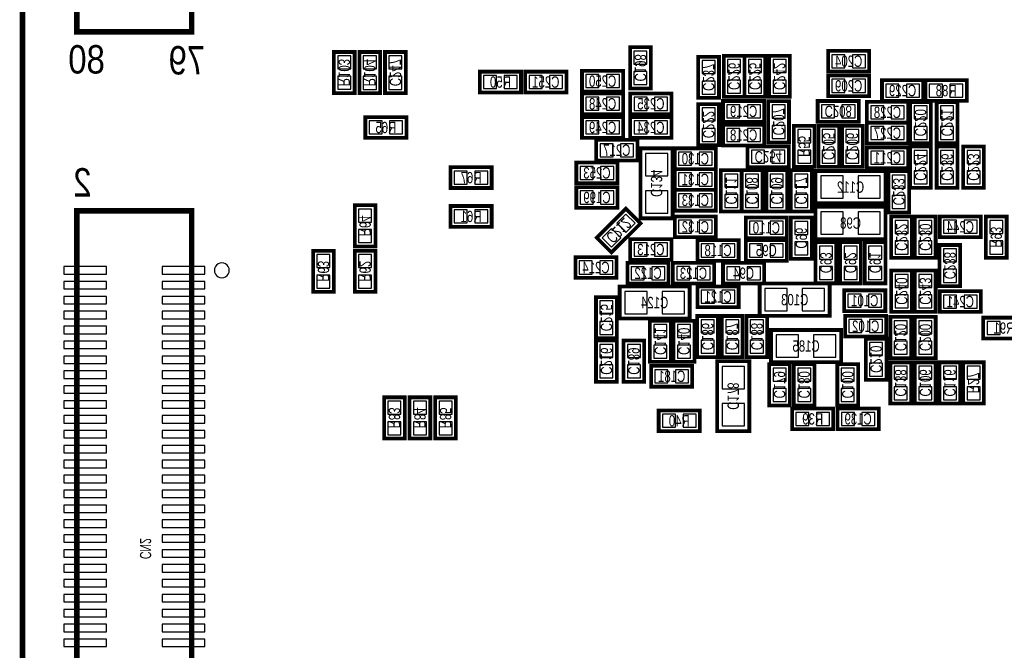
# Model space of a CAD drawing. Extents: x -0.1 to 40.1, y -0.1 to 62.1.
# Tile 2 of 6: x -0.1 to 26.4, y 16.8 to 33.7. Entities that reach past the tile are written whole.
import ezdxf
from ezdxf.enums import TextEntityAlignment as Align

# ---------------------------------------------------------------- set-up
doc = ezdxf.new("R2010")
doc.units = 0
doc.layers.add('DXF', color=150, linetype='CONTINUOUS')

msp = doc.modelspace()

# ---------------------------------------------------------------- linework, layer by layer
at = {"layer": 'DXF', "const_width": 0.1524}
msp.add_lwpolyline([(36.999926, 61.999876), (2.999994, 61.999876, 0.414214), (0, 58.999882), (0, 2.999994, 0.414214), (2.999994, 0), (36.999926, 0, 0.414214), (39.99992, 2.999994), (39.99992, 58.999882, 0.414214), (36.999926, 61.999876)], format="xyb", dxfattribs=at)
at = {"layer": 'DXF'}
for points, const_width in [([(1.459992, 52.199946), (1.459992, 33.399933), (4.539996, 33.399933), (4.539996, 52.199946), (1.459992, 52.199946)], 0.150012), ([(16.748684, 32.988301), (16.864686, 32.988301), (16.864686, 31.883299), (16.307689, 31.883299), (16.307689, 32.988301), (16.748684, 32.988301)], 0.1), ([(8.798484, 32.861275), (8.914486, 32.861301), (8.914486, 31.756299), (8.357514, 31.756299), (8.357514, 32.861301), (8.798484, 32.861275)], 0.1), ([(9.159316, 31.756325), (9.043314, 31.756325), (9.043314, 32.861326), (9.600311, 32.861326), (9.600311, 31.756325), (9.159316, 31.756325)], 0.1), ([(9.845116, 31.756299), (9.729114, 31.756299), (9.729114, 32.861301), (10.286111, 32.861301), (10.286111, 31.756299), (9.845116, 31.756299)], 0.1), ([(18.577484, 32.734301), (18.693486, 32.734301), (18.693486, 31.629299), (18.136489, 31.629299), (18.136489, 32.734301), (18.577484, 32.734301)], 0.1), ([(19.263284, 32.759675), (19.379286, 32.759675), (19.379286, 31.654674), (18.822289, 31.654674), (18.822289, 32.759675), (19.263284, 32.759675)], 0.1), ([(19.822084, 32.759675), (19.938086, 32.759675), (19.938086, 31.654674), (19.381089, 31.654674), (19.381089, 32.759675), (19.822084, 32.759675)], 0.1), ([(20.482484, 32.759701), (20.598486, 32.759701), (20.598486, 31.654699), (20.041489, 31.654699), (20.041489, 32.759701), (20.482484, 32.759701)], 0.1), ([(21.621699, 32.776084), (21.621699, 32.892086), (22.726701, 32.892086), (22.726701, 32.335089), (21.621699, 32.335089), (21.621699, 32.776084)], 0.1), ([(12.274499, 32.217284), (12.274499, 32.333286), (13.379501, 32.333286), (13.379501, 31.776289), (12.274499, 31.776289), (12.274499, 32.217284)], 0.1), ([(13.493725, 32.217284), (13.493725, 32.333286), (14.598726, 32.333286), (14.598726, 31.776289), (13.493725, 31.776289), (13.493725, 32.217284)], 0.1), ([(16.122675, 31.917716), (16.122675, 31.801714), (15.017674, 31.801714), (15.017674, 32.358711), (16.122675, 32.358711), (16.122675, 31.917716)], 0.1), ([(21.621699, 32.115684), (21.621699, 32.231686), (22.726701, 32.231686), (22.726701, 31.674689), (21.621699, 31.674689), (21.621699, 32.115684)], 0.1), ([(24.174501, 31.663716), (24.174501, 31.547714), (23.069499, 31.547714), (23.069499, 32.104711), (24.174501, 32.104711), (24.174501, 31.663716)], 0.1), ([(24.237899, 31.988684), (24.237899, 32.104686), (25.342901, 32.104686), (25.342901, 31.547689), (24.237899, 31.547689), (24.237899, 31.988684)], 0.1), ([(16.122675, 31.308116), (16.122675, 31.192114), (15.017674, 31.192114), (15.017674, 31.749111), (16.122675, 31.749111), (16.122675, 31.308116)], 0.1), ([(16.313125, 31.633084), (16.313125, 31.749086), (17.418126, 31.749086), (17.418126, 31.192089), (16.313125, 31.192089), (16.313125, 31.633084)], 0.1), ([(18.252516, 30.359299), (18.136514, 30.359299), (18.136514, 31.464301), (18.693511, 31.464301), (18.693511, 30.359299), (18.252516, 30.359299)], 0.1), ([(19.907275, 31.104916), (19.907275, 30.988914), (18.802274, 30.988914), (18.802274, 31.545911), (19.907275, 31.545911), (19.907275, 31.104916)], 0.1), ([(20.457084, 31.540501), (20.573086, 31.540501), (20.573086, 30.435499), (20.016089, 30.435499), (20.016089, 31.540501), (20.457084, 31.540501)], 0.1), ([(22.447275, 31.104916), (22.447275, 30.988914), (21.342274, 30.988914), (21.342274, 31.545911), (22.447275, 31.545911), (22.447275, 31.104916)], 0.1), ([(23.768101, 31.079516), (23.768101, 30.963514), (22.663099, 30.963514), (22.663099, 31.520511), (23.768101, 31.520511), (23.768101, 31.079516)], 0.1), ([(24.267084, 31.515075), (24.383086, 31.515075), (24.383086, 30.410074), (23.826089, 30.410074), (23.826089, 31.515075), (24.267084, 31.515075)], 0.1), ([(24.978284, 31.515075), (25.094286, 31.515075), (25.094286, 30.410074), (24.537289, 30.410074), (24.537289, 31.515075), (24.978284, 31.515075)], 0.1), ([(9.201099, 30.998084), (9.201099, 31.114086), (10.306101, 31.114086), (10.306101, 30.557089), (9.201099, 30.557089), (9.201099, 30.998084)], 0.1), ([(16.122675, 30.673116), (16.122675, 30.557114), (15.017674, 30.557114), (15.017674, 31.114111), (16.122675, 31.114111), (16.122675, 30.673116)], 0.1), ([(16.313125, 30.998084), (16.313125, 31.114086), (17.418126, 31.114086), (17.418126, 30.557089), (16.313125, 30.557089), (16.313125, 30.998084)], 0.1), ([(19.907275, 30.469916), (19.907275, 30.353914), (18.802274, 30.353914), (18.802274, 30.910911), (19.907275, 30.910911), (19.907275, 30.469916)], 0.1), ([(20.817916, 29.775125), (20.701914, 29.775125), (20.701914, 30.880126), (21.258911, 30.880126), (21.258911, 29.775125), (20.817916, 29.775125)], 0.1), ([(21.803284, 30.880101), (21.919286, 30.880101), (21.919286, 29.775099), (21.362289, 29.775099), (21.362289, 30.880101), (21.803284, 30.880101)], 0.1), ([(22.438284, 30.880101), (22.554286, 30.880101), (22.554286, 29.775099), (21.997289, 29.775099), (21.997289, 30.880101), (22.438284, 30.880101)], 0.1), ([(23.768075, 30.520716), (23.768075, 30.404714), (22.663074, 30.404714), (22.663074, 30.961711), (23.768075, 30.961711), (23.768075, 30.520716)], 0.1), ([(15.398699, 30.388484), (15.398699, 30.504486), (16.503701, 30.504486), (16.503701, 29.947489), (15.398699, 29.947489), (15.398699, 30.388484)], 0.1), ([(17.4498, 28.3972), (17.4498, 30.2768), (16.5862, 30.2768), (16.5862, 28.3972), (17.4498, 28.3972)], 0.1016), ([(18.611875, 29.834916), (18.611875, 29.718914), (17.506874, 29.718914), (17.506874, 30.275911), (18.611875, 30.275911), (18.611875, 29.834916)], 0.1), ([(19.462699, 30.210684), (19.462699, 30.326686), (20.567701, 30.326686), (20.567701, 29.769689), (19.462699, 29.769689), (19.462699, 30.210684)], 0.1), ([(23.768075, 29.860316), (23.768075, 29.744314), (22.663074, 29.744314), (22.663074, 30.301311), (23.768075, 30.301311), (23.768075, 29.860316)], 0.1), ([(23.942116, 29.216325), (23.826114, 29.216325), (23.826114, 30.321326), (24.383111, 30.321326), (24.383111, 29.216325), (23.942116, 29.216325)], 0.1), ([(24.978284, 30.321301), (25.094286, 30.321301), (25.094286, 29.216299), (24.537289, 29.216299), (24.537289, 30.321301), (24.978284, 30.321301)], 0.1), ([(25.689484, 30.321301), (25.805486, 30.321301), (25.805486, 29.216299), (25.248489, 29.216299), (25.248489, 30.321301), (25.689484, 30.321301)], 0.1), ([(14.865299, 29.778884), (14.865299, 29.894886), (15.970301, 29.894886), (15.970301, 29.337889), (14.865299, 29.337889), (14.865299, 29.778884)], 0.1), ([(11.487099, 29.651884), (11.487099, 29.767886), (12.592101, 29.767886), (12.592101, 29.210889), (11.487099, 29.210889), (11.487099, 29.651884)], 0.1), ([(18.611875, 29.276116), (18.611875, 29.160114), (17.506874, 29.160114), (17.506874, 29.717111), (18.611875, 29.717111), (18.611875, 29.276116)], 0.1), ([(19.187084, 29.686275), (19.303086, 29.686275), (19.303086, 28.581274), (18.746089, 28.581274), (18.746089, 29.686275), (19.187084, 29.686275)], 0.1), ([(19.745884, 29.686301), (19.861886, 29.686301), (19.861886, 28.581299), (19.304889, 28.581299), (19.304889, 29.686301), (19.745884, 29.686301)], 0.1), ([(20.406284, 29.686275), (20.522286, 29.686275), (20.522286, 28.581274), (19.965289, 28.581274), (19.965289, 29.686275), (20.406284, 29.686275)], 0.1), ([(21.066684, 29.686301), (21.182686, 29.686301), (21.182686, 28.581299), (20.625689, 28.581299), (20.625689, 29.686301), (21.066684, 29.686301)], 0.1), ([(21.2852, 28.8036), (23.1648, 28.8036), (23.1648, 29.6672), (21.2852, 29.6672), (21.2852, 28.8036)], 0.1016), ([(23.682884, 29.660901), (23.798886, 29.660901), (23.798886, 28.555899), (23.241889, 28.555899), (23.241889, 29.660901), (23.682884, 29.660901)], 0.1), ([(14.865299, 29.118484), (14.865299, 29.234486), (15.970301, 29.234486), (15.970301, 28.677489), (14.865299, 28.677489), (14.865299, 29.118484)], 0.1), ([(18.611875, 28.717316), (18.611875, 28.601314), (17.506874, 28.601314), (17.506874, 29.158311), (18.611875, 29.158311), (18.611875, 28.717316)], 0.1), ([(1.459992, 28.599943), (1.459992, 9.79993), (4.539996, 9.79993), (4.539996, 28.599943), (1.459992, 28.599943)], 0.150012), ([(9.357284, 28.746501), (9.473286, 28.746501), (9.473286, 27.641499), (8.916289, 27.641499), (8.916289, 28.746501), (9.357284, 28.746501)], 0.1), ([(11.487099, 28.610484), (11.487099, 28.726486), (12.592101, 28.726486), (12.592101, 28.169489), (11.487099, 28.169489), (11.487099, 28.610484)], 0.1), ([(16.507562, 28.342793), (16.589604, 28.260751), (15.808249, 27.479396), (15.414396, 27.873249), (16.195751, 28.654604), (16.507562, 28.342793)], 0.1), ([(21.2852, 27.8384), (23.1648, 27.8384), (23.1648, 28.702), (21.2852, 28.702), (21.2852, 27.8384)], 0.1016), ([(18.611875, 28.006116), (18.611875, 27.890114), (17.506874, 27.890114), (17.506874, 28.447111), (18.611875, 28.447111), (18.611875, 28.006116)], 0.1), ([(20.516875, 27.980716), (20.516875, 27.864714), (19.411874, 27.864714), (19.411874, 28.421711), (20.516875, 28.421711), (20.516875, 27.980716)], 0.1), ([(21.066684, 28.416275), (21.182686, 28.416275), (21.182686, 27.311274), (20.625689, 27.311274), (20.625689, 28.416275), (21.066684, 28.416275)], 0.1), ([(23.434116, 27.336725), (23.318114, 27.336725), (23.318114, 28.441726), (23.875111, 28.441726), (23.875111, 27.336725), (23.434116, 27.336725)], 0.1), ([(24.069116, 27.336699), (23.953114, 27.336699), (23.953114, 28.441701), (24.510111, 28.441701), (24.510111, 27.336699), (24.069116, 27.336699)], 0.1), ([(25.723875, 28.006116), (25.723875, 27.890114), (24.618874, 27.890114), (24.618874, 28.447111), (25.723875, 28.447111), (25.723875, 28.006116)], 0.1), ([(25.974116, 27.336699), (25.858114, 27.336699), (25.858114, 28.441701), (26.415111, 28.441701), (26.415111, 27.336699), (25.974116, 27.336699)], 0.1), ([(17.418101, 27.396516), (17.418101, 27.280514), (16.313099, 27.280514), (16.313099, 27.837511), (17.418101, 27.837511), (17.418101, 27.396516)], 0.1), ([(18.116525, 27.696084), (18.116525, 27.812086), (19.221526, 27.812086), (19.221526, 27.255089), (18.116525, 27.255089), (18.116525, 27.696084)], 0.1), ([(19.411925, 27.696084), (19.411925, 27.812086), (20.516926, 27.812086), (20.516926, 27.255089), (19.411925, 27.255089), (19.411925, 27.696084)], 0.1), ([(21.402116, 26.650925), (21.286114, 26.650925), (21.286114, 27.755926), (21.843111, 27.755926), (21.843111, 26.650925), (21.402116, 26.650925)], 0.1), ([(22.062516, 26.650925), (21.946514, 26.650925), (21.946514, 27.755926), (22.503511, 27.755926), (22.503511, 26.650925), (22.062516, 26.650925)], 0.1), ([(22.722916, 26.650925), (22.606914, 26.650925), (22.606914, 27.755926), (23.163911, 27.755926), (23.163911, 26.650925), (22.722916, 26.650925)], 0.1), ([(7.914716, 26.422299), (7.798714, 26.422299), (7.798714, 27.527301), (8.355711, 27.527301), (8.355711, 26.422299), (7.914716, 26.422299)], 0.1), ([(9.032316, 26.422299), (8.916314, 26.422299), (8.916314, 27.527301), (9.473311, 27.527301), (9.473311, 26.422299), (9.032316, 26.422299)], 0.1), ([(25.054484, 27.679675), (25.170486, 27.679675), (25.170486, 26.574674), (24.613489, 26.574674), (24.613489, 27.679675), (25.054484, 27.679675)], 0.1), ([(14.839925, 27.238884), (14.839925, 27.354886), (15.944926, 27.354886), (15.944926, 26.797889), (14.839925, 26.797889), (14.839925, 27.238884)], 0.1), ([(16.236925, 27.086484), (16.236925, 27.202486), (17.341926, 27.202486), (17.341926, 26.645489), (16.236925, 26.645489), (16.236925, 27.086484)], 0.1), ([(18.561075, 26.761516), (18.561075, 26.645514), (17.456074, 26.645514), (17.456074, 27.202511), (18.561075, 27.202511), (18.561075, 26.761516)], 0.1), ([(18.802325, 27.086484), (18.802325, 27.202486), (19.907326, 27.202486), (19.907326, 26.645489), (18.802325, 26.645489), (18.802325, 27.086484)], 0.1), ([(23.434116, 25.888925), (23.318114, 25.888925), (23.318114, 26.993926), (23.875111, 26.993926), (23.875111, 25.888925), (23.434116, 25.888925)], 0.1), ([(24.394084, 26.993875), (24.510086, 26.993875), (24.510086, 25.888874), (23.953089, 25.888874), (23.953089, 26.993875), (24.394084, 26.993875)], 0.1), ([(21.6662, 26.6446), (19.7866, 26.6446), (19.7866, 25.781), (21.6662, 25.781), (21.6662, 26.6446)], 0.1016), ([(17.907, 26.5684), (16.0274, 26.5684), (16.0274, 25.7048), (17.907, 25.7048), (17.907, 26.5684)], 0.1016), ([(19.221475, 26.126516), (19.221475, 26.010514), (18.116474, 26.010514), (18.116474, 26.567511), (19.221475, 26.567511), (19.221475, 26.126516)], 0.1), ([(23.158475, 26.023113), (23.158475, 25.907111), (22.053474, 25.907111), (22.053474, 26.464108), (23.158475, 26.464108), (23.158475, 26.023113)], 0.1), ([(25.723875, 25.999516), (25.723875, 25.883514), (24.618874, 25.883514), (24.618874, 26.440511), (25.723875, 26.440511), (25.723875, 25.999516)], 0.1), ([(15.509316, 25.177699), (15.393314, 25.177699), (15.393314, 26.282701), (15.950311, 26.282701), (15.950311, 25.177699), (15.509316, 25.177699)], 0.1), ([(16.957116, 24.542725), (16.841114, 24.542725), (16.841114, 25.647726), (17.398111, 25.647726), (17.398111, 24.542725), (16.957116, 24.542725)], 0.1), ([(17.917084, 25.647675), (18.033086, 25.647675), (18.033086, 24.542674), (17.476089, 24.542674), (17.476089, 25.647675), (17.917084, 25.647675)], 0.1), ([(18.552084, 25.774701), (18.668086, 25.774701), (18.668086, 24.669699), (18.111089, 24.669699), (18.111089, 25.774701), (18.552084, 25.774701)], 0.1), ([(19.212484, 25.774701), (19.328486, 25.774701), (19.328486, 24.669699), (18.771489, 24.669699), (18.771489, 25.774701), (19.212484, 25.774701)], 0.1), ([(19.872884, 25.774701), (19.988886, 25.774701), (19.988886, 24.669699), (19.431889, 24.669699), (19.431889, 25.774701), (19.872884, 25.774701)], 0.1), ([(23.183875, 25.339116), (23.183875, 25.223114), (22.078874, 25.223114), (22.078874, 25.780111), (23.183875, 25.780111), (23.183875, 25.339116)], 0.1), ([(23.733684, 25.749301), (23.849686, 25.749301), (23.849686, 24.644299), (23.292689, 24.644299), (23.292689, 25.749301), (23.733684, 25.749301)], 0.1), ([(24.394084, 25.749275), (24.510086, 25.749275), (24.510086, 24.644274), (23.953089, 24.644274), (23.953089, 25.749275), (24.394084, 25.749275)], 0.1), ([(26.892301, 25.288316), (26.892301, 25.172314), (25.787299, 25.172314), (25.787299, 25.729311), (26.892301, 25.729311), (26.892301, 25.288316)], 0.1), ([(20.0914, 24.5364), (21.971, 24.5364), (21.971, 25.4), (20.0914, 25.4), (20.0914, 24.5364)], 0.1016), ([(15.509316, 24.009299), (15.393314, 24.009299), (15.393314, 25.114301), (15.950311, 25.114301), (15.950311, 24.009299), (15.509316, 24.009299)], 0.1), ([(16.245916, 24.009299), (16.129914, 24.009299), (16.129914, 25.114301), (16.686911, 25.114301), (16.686911, 24.009299), (16.245916, 24.009299)], 0.1), ([(22.748316, 24.060125), (22.632314, 24.060125), (22.632314, 25.165126), (23.189311, 25.165126), (23.189311, 24.060125), (22.748316, 24.060125)], 0.1), ([(18.6436, 24.5618), (18.6436, 22.6822), (19.5072, 22.6822), (19.5072, 24.5618), (18.6436, 24.5618)], 0.1016), ([(23.408716, 23.425099), (23.292714, 23.425099), (23.292714, 24.530101), (23.849711, 24.530101), (23.849711, 23.425099), (23.408716, 23.425099)], 0.1), ([(24.069116, 23.425099), (23.953114, 23.425099), (23.953114, 24.530101), (24.510111, 24.530101), (24.510111, 23.425099), (24.069116, 23.425099)], 0.1), ([(24.729516, 23.425125), (24.613514, 23.425125), (24.613514, 24.530126), (25.170511, 24.530126), (25.170511, 23.425125), (24.729516, 23.425125)], 0.1), ([(25.364516, 23.425099), (25.248514, 23.425099), (25.248514, 24.530101), (25.805511, 24.530101), (25.805511, 23.425099), (25.364516, 23.425099)], 0.1), ([(16.871899, 24.317884), (16.871899, 24.433886), (17.976901, 24.433886), (17.976901, 23.876889), (16.871899, 23.876889), (16.871899, 24.317884)], 0.1), ([(20.157516, 23.374325), (20.041514, 23.374325), (20.041514, 24.479326), (20.598511, 24.479326), (20.598511, 23.374325), (20.157516, 23.374325)], 0.1), ([(20.817916, 23.374325), (20.701914, 23.374325), (20.701914, 24.479326), (21.258911, 24.479326), (21.258911, 23.374325), (20.817916, 23.374325)], 0.1), ([(21.986316, 23.374325), (21.870314, 23.374325), (21.870314, 24.479326), (22.427311, 24.479326), (22.427311, 23.374325), (21.986316, 23.374325)], 0.1), ([(9.819716, 22.485325), (9.703714, 22.485325), (9.703714, 23.590326), (10.260711, 23.590326), (10.260711, 22.485325), (9.819716, 22.485325)], 0.1), ([(10.505516, 22.485325), (10.389514, 22.485325), (10.389514, 23.590326), (10.946511, 23.590326), (10.946511, 22.485325), (10.505516, 22.485325)], 0.1), ([(11.191316, 22.485325), (11.075314, 22.485325), (11.075314, 23.590326), (11.632311, 23.590326), (11.632311, 22.485325), (11.191316, 22.485325)], 0.1), ([(18.180101, 22.799116), (18.180101, 22.683114), (17.075099, 22.683114), (17.075099, 23.240111), (18.180101, 23.240111), (18.180101, 22.799116)], 0.1), ([(20.656499, 23.174884), (20.656499, 23.290886), (21.761501, 23.290886), (21.761501, 22.733889), (20.656499, 22.733889), (20.656499, 23.174884)], 0.1), ([(22.980701, 22.849916), (22.980701, 22.733914), (21.875699, 22.733914), (21.875699, 23.290911), (22.980701, 23.290911), (22.980701, 22.849916)], 0.1)]:
    msp.add_lwpolyline(points, dxfattribs=dict(at, const_width=const_width))
for points in [[(16.410686, 32.536409), (16.760698, 32.536409), (16.760698, 32.886421), (16.410686, 32.886421)], [(22.073591, 32.438086), (22.073591, 32.788098), (21.723579, 32.788098), (21.723579, 32.438086)], [(22.623805, 32.438086), (22.623805, 32.788098), (22.273793, 32.788098), (22.273793, 32.438086)], [(8.460486, 32.409409), (8.810498, 32.409409), (8.810498, 32.759421), (8.460486, 32.759421)], [(9.497314, 32.758431), (9.147302, 32.758431), (9.147302, 32.408419), (9.497314, 32.408419)], [(10.183114, 32.758405), (9.833102, 32.758405), (9.833102, 32.408393), (10.183114, 32.408393)], [(18.239486, 32.282409), (18.589498, 32.282409), (18.589498, 32.632421), (18.239486, 32.632421)], [(18.925286, 32.307784), (19.275298, 32.307784), (19.275298, 32.657796), (18.925286, 32.657796)], [(19.484086, 32.307784), (19.834098, 32.307784), (19.834098, 32.657796), (19.484086, 32.657796)], [(20.144486, 32.307809), (20.494498, 32.307809), (20.494498, 32.657821), (20.144486, 32.657821)], [(15.120569, 32.255714), (15.120569, 31.905702), (15.470581, 31.905702), (15.470581, 32.255714)], [(15.670784, 32.255714), (15.670784, 31.905702), (16.020796, 31.905702), (16.020796, 32.255714)], [(16.410686, 31.986195), (16.760698, 31.986195), (16.760698, 32.336207), (16.410686, 32.336207)], [(8.460486, 31.859195), (8.810498, 31.859195), (8.810498, 32.209207), (8.460486, 32.209207)], [(9.497314, 32.208216), (9.147302, 32.208216), (9.147302, 31.858204), (9.497314, 31.858204)], [(10.183114, 32.208191), (9.833102, 32.208191), (9.833102, 31.858179), (10.183114, 31.858179)], [(12.726391, 31.879286), (12.726391, 32.229298), (12.376379, 32.229298), (12.376379, 31.879286)], [(13.276605, 31.879286), (13.276605, 32.229298), (12.926593, 32.229298), (12.926593, 31.879286)], [(13.945616, 31.879286), (13.945616, 32.229298), (13.595604, 32.229298), (13.595604, 31.879286)], [(14.495831, 31.879286), (14.495831, 32.229298), (14.145819, 32.229298), (14.145819, 31.879286)], [(18.239486, 31.732195), (18.589498, 31.732195), (18.589498, 32.082207), (18.239486, 32.082207)], [(18.925286, 31.757569), (19.275298, 31.757569), (19.275298, 32.107581), (18.925286, 32.107581)], [(19.484086, 31.757569), (19.834098, 31.757569), (19.834098, 32.107581), (19.484086, 32.107581)], [(20.144486, 31.757595), (20.494498, 31.757595), (20.494498, 32.107607), (20.144486, 32.107607)], [(22.073591, 31.777686), (22.073591, 32.127698), (21.723579, 32.127698), (21.723579, 31.777686)], [(22.623805, 31.777686), (22.623805, 32.127698), (22.273793, 32.127698), (22.273793, 31.777686)], [(23.172395, 32.001714), (23.172395, 31.651702), (23.522407, 31.651702), (23.522407, 32.001714)], [(23.722609, 32.001714), (23.722609, 31.651702), (24.072621, 31.651702), (24.072621, 32.001714)], [(24.689791, 31.650686), (24.689791, 32.000698), (24.339779, 32.000698), (24.339779, 31.650686)], [(25.240005, 31.650686), (25.240005, 32.000698), (24.889993, 32.000698), (24.889993, 31.650686)], [(15.120569, 31.646114), (15.120569, 31.296102), (15.470581, 31.296102), (15.470581, 31.646114)], [(15.670784, 31.646114), (15.670784, 31.296102), (16.020796, 31.296102), (16.020796, 31.646114)], [(16.765016, 31.295086), (16.765016, 31.645098), (16.415004, 31.645098), (16.415004, 31.295086)], [(17.315231, 31.295086), (17.315231, 31.645098), (16.965219, 31.645098), (16.965219, 31.295086)], [(18.590514, 31.361405), (18.240502, 31.361405), (18.240502, 31.011393), (18.590514, 31.011393)], [(18.905169, 31.442914), (18.905169, 31.092902), (19.255181, 31.092902), (19.255181, 31.442914)], [(19.455384, 31.442914), (19.455384, 31.092902), (19.805396, 31.092902), (19.805396, 31.442914)], [(20.119086, 31.088609), (20.469098, 31.088609), (20.469098, 31.438621), (20.119086, 31.438621)], [(21.445169, 31.442914), (21.445169, 31.092902), (21.795181, 31.092902), (21.795181, 31.442914)], [(21.995384, 31.442914), (21.995384, 31.092902), (22.345396, 31.092902), (22.345396, 31.442914)], [(22.765995, 31.417514), (22.765995, 31.067502), (23.116007, 31.067502), (23.116007, 31.417514)], [(23.316209, 31.417514), (23.316209, 31.067502), (23.666221, 31.067502), (23.666221, 31.417514)], [(23.929086, 31.063184), (24.279098, 31.063184), (24.279098, 31.413196), (23.929086, 31.413196)], [(24.640286, 31.063184), (24.990298, 31.063184), (24.990298, 31.413196), (24.640286, 31.413196)], [(9.652991, 30.660086), (9.652991, 31.010098), (9.302979, 31.010098), (9.302979, 30.660086)], [(10.203205, 30.660086), (10.203205, 31.010098), (9.853193, 31.010098), (9.853193, 30.660086)], [(15.120569, 31.011114), (15.120569, 30.661102), (15.470581, 30.661102), (15.470581, 31.011114)], [(15.670784, 31.011114), (15.670784, 30.661102), (16.020796, 30.661102), (16.020796, 31.011114)], [(16.765016, 30.660086), (16.765016, 31.010098), (16.415004, 31.010098), (16.415004, 30.660086)], [(17.315231, 30.660086), (17.315231, 31.010098), (16.965219, 31.010098), (16.965219, 30.660086)], [(18.590514, 30.811191), (18.240502, 30.811191), (18.240502, 30.461179), (18.590514, 30.461179)], [(18.905169, 30.807914), (18.905169, 30.457902), (19.255181, 30.457902), (19.255181, 30.807914)], [(19.455384, 30.807914), (19.455384, 30.457902), (19.805396, 30.457902), (19.805396, 30.807914)], [(20.119086, 30.538395), (20.469098, 30.538395), (20.469098, 30.888407), (20.119086, 30.888407)], [(21.155914, 30.777231), (20.805902, 30.777231), (20.805902, 30.427219), (21.155914, 30.427219)], [(21.465286, 30.428209), (21.815298, 30.428209), (21.815298, 30.778221), (21.465286, 30.778221)], [(22.100286, 30.428209), (22.450298, 30.428209), (22.450298, 30.778221), (22.100286, 30.778221)], [(22.765969, 30.858714), (22.765969, 30.508702), (23.115981, 30.508702), (23.115981, 30.858714)], [(23.316184, 30.858714), (23.316184, 30.508702), (23.666196, 30.508702), (23.666196, 30.858714)], [(23.929086, 30.512969), (24.279098, 30.512969), (24.279098, 30.862981), (23.929086, 30.862981)], [(24.640286, 30.512969), (24.990298, 30.512969), (24.990298, 30.862981), (24.640286, 30.862981)], [(15.850591, 30.050486), (15.850591, 30.400498), (15.500579, 30.400498), (15.500579, 30.050486)], [(16.400805, 30.050486), (16.400805, 30.400498), (16.050793, 30.400498), (16.050793, 30.050486)], [(16.718305, 29.537177), (17.317695, 29.537177), (17.317695, 30.136567), (16.718305, 30.136567)], [(17.609769, 30.172914), (17.609769, 29.822902), (17.959781, 29.822902), (17.959781, 30.172914)], [(18.159984, 30.172914), (18.159984, 29.822902), (18.509996, 29.822902), (18.509996, 30.172914)], [(19.914591, 29.872686), (19.914591, 30.222698), (19.564579, 30.222698), (19.564579, 29.872686)], [(20.464805, 29.872686), (20.464805, 30.222698), (20.114793, 30.222698), (20.114793, 29.872686)], [(21.155914, 30.227016), (20.805902, 30.227016), (20.805902, 29.877004), (21.155914, 29.877004)], [(21.465286, 29.877995), (21.815298, 29.877995), (21.815298, 30.228007), (21.465286, 30.228007)], [(22.100286, 29.877995), (22.450298, 29.877995), (22.450298, 30.228007), (22.100286, 30.228007)], [(22.765969, 30.198314), (22.765969, 29.848302), (23.115981, 29.848302), (23.115981, 30.198314)], [(23.316184, 30.198314), (23.316184, 29.848302), (23.666196, 29.848302), (23.666196, 30.198314)], [(24.280114, 30.218431), (23.930102, 30.218431), (23.930102, 29.868419), (24.280114, 29.868419)], [(24.640286, 29.869409), (24.990298, 29.869409), (24.990298, 30.219421), (24.640286, 30.219421)], [(25.351486, 29.869409), (25.701498, 29.869409), (25.701498, 30.219421), (25.351486, 30.219421)], [(11.938991, 29.313886), (11.938991, 29.663898), (11.588979, 29.663898), (11.588979, 29.313886)], [(12.489205, 29.313886), (12.489205, 29.663898), (12.139193, 29.663898), (12.139193, 29.313886)], [(15.317191, 29.440886), (15.317191, 29.790898), (14.967179, 29.790898), (14.967179, 29.440886)], [(15.867405, 29.440886), (15.867405, 29.790898), (15.517393, 29.790898), (15.517393, 29.440886)], [(17.609769, 29.614114), (17.609769, 29.264102), (17.959781, 29.264102), (17.959781, 29.614114)], [(18.159984, 29.614114), (18.159984, 29.264102), (18.509996, 29.264102), (18.509996, 29.614114)], [(24.280114, 29.668216), (23.930102, 29.668216), (23.930102, 29.318204), (24.280114, 29.318204)], [(24.640286, 29.319195), (24.990298, 29.319195), (24.990298, 29.669207), (24.640286, 29.669207)], [(25.351486, 29.319195), (25.701498, 29.319195), (25.701498, 29.669207), (25.351486, 29.669207)], [(18.849086, 29.234384), (19.199098, 29.234384), (19.199098, 29.584396), (18.849086, 29.584396)], [(19.407886, 29.234409), (19.757898, 29.234409), (19.757898, 29.584421), (19.407886, 29.584421)], [(20.068286, 29.234384), (20.418298, 29.234384), (20.418298, 29.584396), (20.068286, 29.584396)], [(20.728686, 29.234409), (21.078698, 29.234409), (21.078698, 29.584421), (20.728686, 29.584421)], [(21.425433, 29.535095), (21.425433, 28.935705), (22.024823, 28.935705), (22.024823, 29.535095)], [(22.425177, 29.535095), (22.425177, 28.935705), (23.024567, 28.935705), (23.024567, 29.535095)], [(23.344886, 29.209009), (23.694898, 29.209009), (23.694898, 29.559021), (23.344886, 29.559021)], [(15.317191, 28.780486), (15.317191, 29.130498), (14.967179, 29.130498), (14.967179, 28.780486)], [(15.867405, 28.780486), (15.867405, 29.130498), (15.517393, 29.130498), (15.517393, 28.780486)], [(16.718305, 28.537433), (17.317695, 28.537433), (17.317695, 29.136823), (16.718305, 29.136823)], [(17.609769, 29.055314), (17.609769, 28.705302), (17.959781, 28.705302), (17.959781, 29.055314)], [(18.159984, 29.055314), (18.159984, 28.705302), (18.509996, 28.705302), (18.509996, 29.055314)], [(18.849086, 28.684169), (19.199098, 28.684169), (19.199098, 29.034181), (18.849086, 29.034181)], [(19.407886, 28.684195), (19.757898, 28.684195), (19.757898, 29.034207), (19.407886, 29.034207)], [(20.068286, 28.684169), (20.418298, 28.684169), (20.418298, 29.034181), (20.068286, 29.034181)], [(20.728686, 28.684195), (21.078698, 28.684195), (21.078698, 29.034207), (20.728686, 29.034207)], [(23.344886, 28.658795), (23.694898, 28.658795), (23.694898, 29.008807), (23.344886, 29.008807)], [(9.019286, 28.294609), (9.369298, 28.294609), (9.369298, 28.644621), (9.019286, 28.644621)], [(11.938991, 28.272486), (11.938991, 28.622498), (11.588979, 28.622498), (11.588979, 28.272486)], [(12.489205, 28.272486), (12.489205, 28.622498), (12.139193, 28.622498), (12.139193, 28.272486)], [(21.425433, 28.569895), (21.425433, 27.970505), (22.024823, 27.970505), (22.024823, 28.569895)], [(22.425177, 28.569895), (22.425177, 27.970505), (23.024567, 27.970505), (23.024567, 28.569895)], [(15.949043, 28.26225), (16.196539, 28.014754), (16.444034, 28.26225), (16.196539, 28.509746)], [(17.609769, 28.344114), (17.609769, 27.994102), (17.959781, 27.994102), (17.959781, 28.344114)], [(18.159984, 28.344114), (18.159984, 27.994102), (18.509996, 27.994102), (18.509996, 28.344114)], [(19.514769, 28.318714), (19.514769, 27.968702), (19.864781, 27.968702), (19.864781, 28.318714)], [(20.064984, 28.318714), (20.064984, 27.968702), (20.414996, 27.968702), (20.414996, 28.318714)], [(20.728686, 27.964384), (21.078698, 27.964384), (21.078698, 28.314396), (20.728686, 28.314396)], [(23.772139, 28.338831), (23.422127, 28.338831), (23.422127, 27.988819), (23.772139, 27.988819)], [(24.407114, 28.338805), (24.057102, 28.338805), (24.057102, 27.988793), (24.407114, 27.988793)], [(24.721769, 28.344114), (24.721769, 27.994102), (25.071781, 27.994102), (25.071781, 28.344114)], [(25.271984, 28.344114), (25.271984, 27.994102), (25.621996, 27.994102), (25.621996, 28.344114)], [(26.312114, 28.338805), (25.962102, 28.338805), (25.962102, 27.988793), (26.312114, 27.988793)], [(9.019286, 27.744395), (9.369298, 27.744395), (9.369298, 28.094407), (9.019286, 28.094407)], [(15.559966, 27.873173), (15.807461, 27.625677), (16.054957, 27.873173), (15.807461, 28.120668)], [(20.728686, 27.414169), (21.078698, 27.414169), (21.078698, 27.764181), (20.728686, 27.764181)], [(23.772139, 27.788616), (23.422127, 27.788616), (23.422127, 27.438604), (23.772139, 27.438604)], [(24.407114, 27.788591), (24.057102, 27.788591), (24.057102, 27.438579), (24.407114, 27.438579)], [(26.312114, 27.788591), (25.962102, 27.788591), (25.962102, 27.438579), (26.312114, 27.438579)], [(16.415995, 27.734514), (16.415995, 27.384502), (16.766007, 27.384502), (16.766007, 27.734514)], [(16.966209, 27.734514), (16.966209, 27.384502), (17.316221, 27.384502), (17.316221, 27.734514)], [(18.568416, 27.358086), (18.568416, 27.708098), (18.218404, 27.708098), (18.218404, 27.358086)], [(19.118631, 27.358086), (19.118631, 27.708098), (18.768619, 27.708098), (18.768619, 27.358086)], [(19.863816, 27.358086), (19.863816, 27.708098), (19.513804, 27.708098), (19.513804, 27.358086)], [(20.414031, 27.358086), (20.414031, 27.708098), (20.064019, 27.708098), (20.064019, 27.358086)], [(21.740114, 27.653031), (21.390102, 27.653031), (21.390102, 27.303019), (21.740114, 27.303019)], [(22.400514, 27.653031), (22.050502, 27.653031), (22.050502, 27.303019), (22.400514, 27.303019)], [(23.060914, 27.653031), (22.710902, 27.653031), (22.710902, 27.303019), (23.060914, 27.303019)], [(24.716486, 27.227784), (25.066498, 27.227784), (25.066498, 27.577796), (24.716486, 27.577796)], [(8.252714, 27.424405), (7.902702, 27.424405), (7.902702, 27.074393), (8.252714, 27.074393)], [(9.370314, 27.424405), (9.020302, 27.424405), (9.020302, 27.074393), (9.370314, 27.074393)], [(15.291816, 26.900886), (15.291816, 27.250898), (14.941804, 27.250898), (14.941804, 26.900886)], [(15.842031, 26.900886), (15.842031, 27.250898), (15.492019, 27.250898), (15.492019, 26.900886)], [(2.249983, 27.099946), (1.10998, 27.099946), (1.10998, 26.899946), (2.249983, 26.899946)], [(4.890008, 27.099946), (3.750005, 27.099946), (3.750005, 26.899946), (4.890008, 26.899946)], [(16.688816, 26.748486), (16.688816, 27.098498), (16.338804, 27.098498), (16.338804, 26.748486)], [(17.239031, 26.748486), (17.239031, 27.098498), (16.889019, 27.098498), (16.889019, 26.748486)], [(17.558969, 27.099514), (17.558969, 26.749502), (17.908981, 26.749502), (17.908981, 27.099514)], [(18.109184, 27.099514), (18.109184, 26.749502), (18.459196, 26.749502), (18.459196, 27.099514)], [(19.254216, 26.748486), (19.254216, 27.098498), (18.904204, 27.098498), (18.904204, 26.748486)], [(19.804431, 26.748486), (19.804431, 27.098498), (19.454419, 27.098498), (19.454419, 26.748486)], [(21.740114, 27.102816), (21.390102, 27.102816), (21.390102, 26.752804), (21.740114, 26.752804)], [(22.400514, 27.102816), (22.050502, 27.102816), (22.050502, 26.752804), (22.400514, 26.752804)], [(23.060914, 27.102816), (22.710902, 27.102816), (22.710902, 26.752804), (23.060914, 26.752804)], [(24.716486, 26.677569), (25.066498, 26.677569), (25.066498, 27.027581), (24.716486, 27.027581)], [(2.249983, 26.699947), (1.10998, 26.699947), (1.10998, 26.499947), (2.249983, 26.499947)], [(4.890008, 26.699947), (3.750005, 26.699947), (3.750005, 26.499947), (4.890008, 26.499947)], [(8.252714, 26.874191), (7.902702, 26.874191), (7.902702, 26.524179), (8.252714, 26.524179)], [(9.370314, 26.874191), (9.020302, 26.874191), (9.020302, 26.524179), (9.370314, 26.524179)], [(23.772114, 26.891031), (23.422102, 26.891031), (23.422102, 26.541019), (23.772114, 26.541019)], [(24.056086, 26.541984), (24.406098, 26.541984), (24.406098, 26.891996), (24.056086, 26.891996)], [(16.767023, 25.836905), (16.767023, 26.436295), (16.167633, 26.436295), (16.167633, 25.836905)], [(17.766767, 25.836905), (17.766767, 26.436295), (17.167377, 26.436295), (17.167377, 25.836905)], [(18.219369, 26.464514), (18.219369, 26.114502), (18.569381, 26.114502), (18.569381, 26.464514)], [(18.769584, 26.464514), (18.769584, 26.114502), (19.119596, 26.114502), (19.119596, 26.464514)], [(20.526223, 25.913105), (20.526223, 26.512495), (19.926833, 26.512495), (19.926833, 25.913105)], [(21.525967, 25.913105), (21.525967, 26.512495), (20.926577, 26.512495), (20.926577, 25.913105)], [(2.249983, 26.299947), (1.10998, 26.299947), (1.10998, 26.099948), (2.249983, 26.099948)], [(4.890008, 26.299947), (3.750005, 26.299947), (3.750005, 26.099948), (4.890008, 26.099948)], [(15.847314, 26.179805), (15.497302, 26.179805), (15.497302, 25.829793), (15.847314, 25.829793)], [(22.156369, 26.361111), (22.156369, 26.011099), (22.506381, 26.011099), (22.506381, 26.361111)], [(22.706584, 26.361111), (22.706584, 26.011099), (23.056596, 26.011099), (23.056596, 26.361111)], [(23.772114, 26.340816), (23.422102, 26.340816), (23.422102, 25.990804), (23.772114, 25.990804)], [(24.056086, 25.991769), (24.406098, 25.991769), (24.406098, 26.341781), (24.056086, 26.341781)], [(24.721769, 26.337514), (24.721769, 25.987502), (25.071781, 25.987502), (25.071781, 26.337514)], [(25.271984, 26.337514), (25.271984, 25.987502), (25.621996, 25.987502), (25.621996, 26.337514)], [(2.249983, 25.899948), (1.10998, 25.899948), (1.10998, 25.699949), (2.249983, 25.699949)], [(4.890008, 25.899948), (3.750005, 25.899948), (3.750005, 25.699949), (4.890008, 25.699949)], [(18.214086, 25.322809), (18.564098, 25.322809), (18.564098, 25.672821), (18.214086, 25.672821)], [(18.874486, 25.322809), (19.224498, 25.322809), (19.224498, 25.672821), (18.874486, 25.672821)], [(19.534886, 25.322809), (19.884898, 25.322809), (19.884898, 25.672821), (19.534886, 25.672821)], [(22.181769, 25.677114), (22.181769, 25.327102), (22.531781, 25.327102), (22.531781, 25.677114)], [(22.731984, 25.677114), (22.731984, 25.327102), (23.081996, 25.327102), (23.081996, 25.677114)], [(23.395686, 25.297409), (23.745698, 25.297409), (23.745698, 25.647421), (23.395686, 25.647421)], [(24.056086, 25.297384), (24.406098, 25.297384), (24.406098, 25.647396), (24.056086, 25.647396)], [(2.249983, 25.499924), (1.10998, 25.499924), (1.10998, 25.299924), (2.249983, 25.299924)], [(4.890008, 25.499924), (3.750005, 25.499924), (3.750005, 25.299924), (4.890008, 25.299924)], [(15.847314, 25.629591), (15.497302, 25.629591), (15.497302, 25.279579), (15.847314, 25.279579)], [(17.295114, 25.544831), (16.945102, 25.544831), (16.945102, 25.194819), (17.295114, 25.194819)], [(17.579086, 25.195784), (17.929098, 25.195784), (17.929098, 25.545796), (17.579086, 25.545796)], [(25.890195, 25.626314), (25.890195, 25.276302), (26.240207, 25.276302), (26.240207, 25.626314)], [(18.214086, 24.772595), (18.564098, 24.772595), (18.564098, 25.122607), (18.214086, 25.122607)], [(18.874486, 24.772595), (19.224498, 24.772595), (19.224498, 25.122607), (18.874486, 25.122607)], [(19.534886, 24.772595), (19.884898, 24.772595), (19.884898, 25.122607), (19.534886, 25.122607)], [(20.231633, 25.267895), (20.231633, 24.668505), (20.831023, 24.668505), (20.831023, 25.267895)], [(21.231377, 25.267895), (21.231377, 24.668505), (21.830767, 24.668505), (21.830767, 25.267895)], [(2.249983, 25.099924), (1.10998, 25.099924), (1.10998, 24.899925), (2.249983, 24.899925)], [(4.890008, 25.099924), (3.750005, 25.099924), (3.750005, 24.899925), (4.890008, 24.899925)], [(15.847314, 25.011405), (15.497302, 25.011405), (15.497302, 24.661393), (15.847314, 24.661393)], [(16.583914, 25.011405), (16.233902, 25.011405), (16.233902, 24.661393), (16.583914, 24.661393)], [(17.295114, 24.994616), (16.945102, 24.994616), (16.945102, 24.644604), (17.295114, 24.644604)], [(17.579086, 24.645569), (17.929098, 24.645569), (17.929098, 24.995581), (17.579086, 24.995581)], [(23.086314, 25.062231), (22.736302, 25.062231), (22.736302, 24.712219), (23.086314, 24.712219)], [(23.395686, 24.747195), (23.745698, 24.747195), (23.745698, 25.097207), (23.395686, 25.097207)], [(24.056086, 24.747169), (24.406098, 24.747169), (24.406098, 25.097181), (24.056086, 25.097181)], [(2.249983, 24.699925), (1.10998, 24.699925), (1.10998, 24.499926), (2.249983, 24.499926)], [(4.890008, 24.699925), (3.750005, 24.699925), (3.750005, 24.499926), (4.890008, 24.499926)], [(15.847314, 24.461191), (15.497302, 24.461191), (15.497302, 24.111179), (15.847314, 24.111179)], [(16.583914, 24.461191), (16.233902, 24.461191), (16.233902, 24.111179), (16.583914, 24.111179)], [(17.323791, 23.979886), (17.323791, 24.329898), (16.973779, 24.329898), (16.973779, 23.979886)], [(17.874005, 23.979886), (17.874005, 24.329898), (17.523993, 24.329898), (17.523993, 23.979886)], [(19.375095, 24.421567), (18.775705, 24.421567), (18.775705, 23.822177), (19.375095, 23.822177)], [(20.495514, 24.376431), (20.145502, 24.376431), (20.145502, 24.026419), (20.495514, 24.026419)], [(21.155914, 24.376431), (20.805902, 24.376431), (20.805902, 24.026419), (21.155914, 24.026419)], [(22.324314, 24.376431), (21.974302, 24.376431), (21.974302, 24.026419), (22.324314, 24.026419)], [(23.086314, 24.512016), (22.736302, 24.512016), (22.736302, 24.162004), (23.086314, 24.162004)], [(23.746714, 24.427205), (23.396702, 24.427205), (23.396702, 24.077193), (23.746714, 24.077193)], [(24.407114, 24.427205), (24.057102, 24.427205), (24.057102, 24.077193), (24.407114, 24.077193)], [(25.067514, 24.427231), (24.717502, 24.427231), (24.717502, 24.077219), (25.067514, 24.077219)], [(25.702514, 24.427205), (25.352502, 24.427205), (25.352502, 24.077193), (25.702514, 24.077193)], [(2.249983, 24.299926), (1.10998, 24.299926), (1.10998, 24.099926), (2.249983, 24.099926)], [(4.890008, 24.299926), (3.750005, 24.299926), (3.750005, 24.099926), (4.890008, 24.099926)], [(2.249983, 23.899927), (1.10998, 23.899927), (1.10998, 23.699927), (2.249983, 23.699927)], [(4.890008, 23.899927), (3.750005, 23.899927), (3.750005, 23.699927), (4.890008, 23.699927)], [(20.495514, 23.826216), (20.145502, 23.826216), (20.145502, 23.476204), (20.495514, 23.476204)], [(21.155914, 23.826216), (20.805902, 23.826216), (20.805902, 23.476204), (21.155914, 23.476204)], [(22.324314, 23.826216), (21.974302, 23.826216), (21.974302, 23.476204), (22.324314, 23.476204)], [(23.746714, 23.876991), (23.396702, 23.876991), (23.396702, 23.526979), (23.746714, 23.526979)], [(24.407114, 23.876991), (24.057102, 23.876991), (24.057102, 23.526979), (24.407114, 23.526979)], [(25.067514, 23.877016), (24.717502, 23.877016), (24.717502, 23.527004), (25.067514, 23.527004)], [(25.702514, 23.876991), (25.352502, 23.876991), (25.352502, 23.526979), (25.702514, 23.526979)], [(2.249983, 23.499928), (1.10998, 23.499928), (1.10998, 23.299928), (2.249983, 23.299928)], [(4.890008, 23.499928), (3.750005, 23.499928), (3.750005, 23.299928), (4.890008, 23.299928)], [(10.157714, 23.487431), (9.807702, 23.487431), (9.807702, 23.137419), (10.157714, 23.137419)], [(10.843514, 23.487431), (10.493502, 23.487431), (10.493502, 23.137419), (10.843514, 23.137419)], [(11.529314, 23.487431), (11.179302, 23.487431), (11.179302, 23.137419), (11.529314, 23.137419)], [(19.375095, 23.421823), (18.775705, 23.421823), (18.775705, 22.822433), (19.375095, 22.822433)], [(2.249983, 23.099928), (1.10998, 23.099928), (1.10998, 22.899929), (2.249983, 22.899929)], [(4.890008, 23.099928), (3.750005, 23.099928), (3.750005, 22.899929), (4.890008, 22.899929)], [(17.177995, 23.137114), (17.177995, 22.787102), (17.528007, 22.787102), (17.528007, 23.137114)], [(17.728209, 23.137114), (17.728209, 22.787102), (18.078221, 22.787102), (18.078221, 23.137114)], [(21.108391, 22.836886), (21.108391, 23.186898), (20.758379, 23.186898), (20.758379, 22.836886)], [(21.658605, 22.836886), (21.658605, 23.186898), (21.308593, 23.186898), (21.308593, 22.836886)], [(21.978595, 23.187914), (21.978595, 22.837902), (22.328607, 22.837902), (22.328607, 23.187914)], [(22.528809, 23.187914), (22.528809, 22.837902), (22.878821, 22.837902), (22.878821, 23.187914)], [(10.157714, 22.937216), (9.807702, 22.937216), (9.807702, 22.587204), (10.157714, 22.587204)], [(10.843514, 22.937216), (10.493502, 22.937216), (10.493502, 22.587204), (10.843514, 22.587204)], [(11.529314, 22.937216), (11.179302, 22.937216), (11.179302, 22.587204), (11.529314, 22.587204)], [(2.249983, 22.699929), (1.10998, 22.699929), (1.10998, 22.49993), (2.249983, 22.49993)], [(4.890008, 22.699929), (3.750005, 22.699929), (3.750005, 22.49993), (4.890008, 22.49993)], [(2.249983, 22.29993), (1.10998, 22.29993), (1.10998, 22.09993), (2.249983, 22.09993)], [(4.890008, 22.29993), (3.750005, 22.29993), (3.750005, 22.09993), (4.890008, 22.09993)], [(2.249983, 21.899931), (1.10998, 21.899931), (1.10998, 21.699931), (2.249983, 21.699931)], [(4.890008, 21.899931), (3.750005, 21.899931), (3.750005, 21.699931), (4.890008, 21.699931)], [(2.249983, 21.499932), (1.10998, 21.499932), (1.10998, 21.299932), (2.249983, 21.299932)], [(4.890008, 21.499932), (3.750005, 21.499932), (3.750005, 21.299932), (4.890008, 21.299932)], [(2.249983, 21.099932), (1.10998, 21.099932), (1.10998, 20.899933), (2.249983, 20.899933)], [(4.890008, 21.099932), (3.750005, 21.099932), (3.750005, 20.899933), (4.890008, 20.899933)], [(2.249983, 20.699933), (1.10998, 20.699933), (1.10998, 20.499934), (2.249983, 20.499934)], [(4.890008, 20.699933), (3.750005, 20.699933), (3.750005, 20.499934), (4.890008, 20.499934)], [(2.249983, 20.299934), (1.10998, 20.299934), (1.10998, 20.099934), (2.249983, 20.099934)], [(4.890008, 20.299934), (3.750005, 20.299934), (3.750005, 20.099934), (4.890008, 20.099934)], [(2.249983, 19.899935), (1.10998, 19.899935), (1.10998, 19.699935), (2.249983, 19.699935)], [(4.890008, 19.899935), (3.750005, 19.899935), (3.750005, 19.699935), (4.890008, 19.699935)], [(2.249983, 19.499936), (1.10998, 19.499936), (1.10998, 19.299936), (2.249983, 19.299936)], [(4.890008, 19.499936), (3.750005, 19.499936), (3.750005, 19.299936), (4.890008, 19.299936)], [(2.249983, 19.099936), (1.10998, 19.099936), (1.10998, 18.899937), (2.249983, 18.899937)], [(4.890008, 19.099936), (3.750005, 19.099936), (3.750005, 18.899937), (4.890008, 18.899937)], [(2.249983, 18.699937), (1.10998, 18.699937), (1.10998, 18.499938), (2.249983, 18.499938)], [(4.890008, 18.699937), (3.750005, 18.699937), (3.750005, 18.499938), (4.890008, 18.499938)], [(2.249983, 18.299938), (1.10998, 18.299938), (1.10998, 18.099938), (2.249983, 18.099938)], [(4.890008, 18.299938), (3.750005, 18.299938), (3.750005, 18.099938), (4.890008, 18.099938)], [(2.249983, 17.899939), (1.10998, 17.899939), (1.10998, 17.699939), (2.249983, 17.699939)], [(4.890008, 17.899939), (3.750005, 17.899939), (3.750005, 17.699939), (4.890008, 17.699939)], [(2.249983, 17.49994), (1.10998, 17.49994), (1.10998, 17.29994), (2.249983, 17.29994)], [(4.890008, 17.49994), (3.750005, 17.49994), (3.750005, 17.29994), (4.890008, 17.29994)], [(2.249983, 17.09994), (1.10998, 17.09994), (1.10998, 16.899941), (2.249983, 16.899941)], [(4.890008, 17.09994), (3.750005, 17.09994), (3.750005, 16.899941), (4.890008, 16.899941)]]:
    msp.add_lwpolyline(points, close=True, dxfattribs=at)
msp.add_lwpolyline([(5.549976, 26.999946, 1), (5.150012, 26.999926, 1)], format="xyb", close=True, dxfattribs=at)

# ---------------------------------------------------------------- texts
at = {"layer": 'DXF', "text_generation_flag": 2, "width": 0.866667}
for s, p in [('80', (2.2098, 32.2834)), ('79', (4.9022, 32.258)), ('2', (1.8542, 28.9814))]:
    msp.add_text(s, height=0.762, dxfattribs=at).set_placement(p)
at = {"layer": 'DXF', "text_generation_flag": 2, "width": 0.75}
for s, rotation, p in [('C198', 270, (16.4338, 32.436156)), ('R103', 270, (8.4836, 32.309156)), ('R104', 270, (9.1694, 32.309156)), ('C247', 270, (9.8552, 32.309156)), ('C237', 270, (18.2626, 32.182156)), ('C226', 270, (18.9484, 32.207556)), ('C225', 270, (19.5072, 32.207556)), ('C242', 270, (20.1676, 32.207225)), ('C222', 270, (18.2626, 30.912156)), ('C207', 270, (20.1422, 30.988356)), ('C208', 180, (21.89513, 31.4198)), ('C220', 270, (23.9522, 30.962956)), ('C221', 270, (24.6634, 30.962956)), ('C205', 270, (21.4884, 30.3276)), ('C206', 270, (22.1234, 30.327956)), ('R55', 270, (20.828, 30.327956)), ('C254', 180, (20.015556, 30.2006)), ('C224', 270, (23.9522, 29.769156)), ('C236', 270, (24.6634, 29.769156)), ('C223', 270, (25.3746, 29.769156)), ('C134', 270, (16.8656, 29.337356)), ('C111', 270, (18.8722, 29.134156)), ('C108', 270, (19.431, 29.134156)), ('C109', 270, (20.0914, 29.134156)), ('C117', 270, (20.7518, 29.134156)), ('C233', 270, (23.368, 29.108756)), ('R64', 270, (9.0424, 28.194356)), ('C212', 225, (15.894456, 28.174975)), ('C96', 270, (20.7518, 27.864156)), ('C232', 270, (23.4442, 27.889556)), ('C230', 270, (24.0792, 27.889556)), ('R93', 270, (25.9842, 27.889556)), ('R63', 270, (7.9248, 26.975156)), ('R62', 270, (9.0424, 26.975156)), ('C93', 270, (21.4122, 27.203756)), ('C92', 270, (22.0726, 27.203756)), ('C91', 270, (22.733, 27.203756)), ('C238', 270, (24.7396, 27.127556)), ('C240', 270, (23.4442, 26.441756)), ('C243', 270, (24.0792, 26.441756)), ('C215', 270, (15.5194, 25.730556)), ('C141', 270, (16.9672, 25.095556)), ('C140', 270, (17.6022, 25.0952)), ('C186', 270, (18.2372, 25.222556)), ('C187', 270, (18.8976, 25.222556)), ('C188', 270, (19.558, 25.222556)), ('C120', 270, (23.4188, 25.197156)), ('C200', 270, (24.0792, 25.197156)), ('C216', 270, (15.5194, 24.562156)), ('C189', 270, (16.256, 24.562156)), ('C210', 270, (22.7584, 24.612956)), ('C138', 270, (23.4188, 23.9776)), ('C106', 270, (24.0792, 23.977956)), ('C116', 270, (24.7396, 23.977956)), ('C179', 270, (20.1676, 23.927156)), ('C180', 270, (20.828, 23.927156)), ('C100', 270, (21.9964, 23.927156)), ('R27', 270, (25.3746, 23.977956)), ('C178', 270, (18.923, 23.622356)), ('R83', 270, (9.8298, 23.038156)), ('R84', 270, (10.5156, 23.038156)), ('R85', 270, (11.2014, 23.038156))]:
    msp.add_text(s, height=0.3048, rotation=rotation, dxfattribs=at).set_placement(p, align=Align.CENTER)
for s, p in [('C204', (22.1742, 32.4612)), ('R50', (12.827, 31.9024)), ('C251', (14.0462, 31.9024)), ('C250', (15.5702, 31.9278)), ('C209', (22.1742, 31.8008)), ('C229', (23.622, 31.6738)), ('R88', (24.7904, 31.6738)), ('C248', (15.5702, 31.3182)), ('C235', (16.8656, 31.3182)), ('C219', (19.3548, 31.115)), ('C228', (23.2156, 31.0896)), ('R65', (9.7536, 30.6832)), ('C249', (15.5702, 30.6832)), ('C234', (16.8656, 30.6832)), ('C218', (19.354444, 30.48)), ('C227', (23.2156, 30.5308)), ('C217', (15.9512, 30.0736)), ('C130', (18.0594, 29.845)), ('C211', (23.2156, 29.8704)), ('R67', (12.0396, 29.337)), ('C253', (15.4178, 29.464)), ('C131', (18.0594, 29.2862)), ('C112', (22.225, 29.083)), ('C199', (15.4178, 28.8036)), ('C133', (18.0594, 28.7274)), ('R61', (12.0396, 28.2956)), ('C132', (18.0594, 28.0162)), ('C110', (19.9644, 27.9908)), ('C98', (22.225, 28.1178)), ('C244', (25.1714, 28.0162)), ('C213', (16.8656, 27.4066)), ('C118', (18.669, 27.3812)), ('C95', (19.9644, 27.3812)), ('C214', (15.3924, 26.924)), ('C122', (16.7894, 26.7716)), ('C123', (18.0086, 26.7716)), ('C94', (19.3548, 26.7716)), ('C121', (18.669, 26.1366)), ('C124', (16.9672, 25.9842)), ('C103', (20.7264, 26.0604)), ('C101', (22.606, 26.033197)), ('C241', (25.1714, 26.0096)), ('C102', (22.6314, 25.3492)), ('R91', (26.3398, 25.2984)), ('C185', (21.0312, 24.8158)), ('C181', (17.4244, 24.003)), ('R40', (17.6276, 22.8092)), ('R39', (21.209, 22.86)), ('C139', (22.4282, 22.86))]:
    msp.add_text(s, height=0.3048, dxfattribs=at).set_placement(p, align=Align.CENTER)
at = {"layer": 'DXF', "text_generation_flag": 2, "width": 0.699348}
msp.add_text('CN2', height=0.299999, rotation=270, dxfattribs=at).set_placement((3.151988, 19.248247))

doc.saveas('drawing.dxf')
